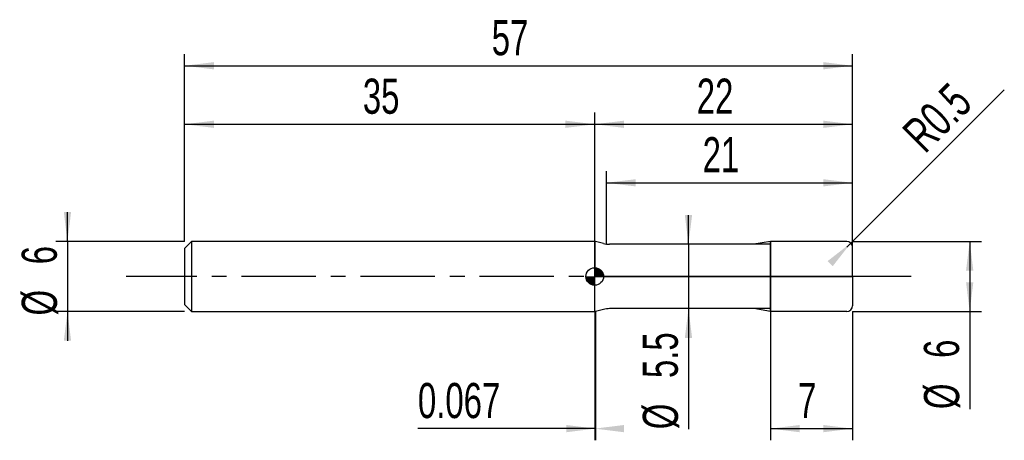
# Model space of a CAD drawing. Extents: x -14.1 to 70, y -14 to 21.9.
import ezdxf
from ezdxf.enums import TextEntityAlignment as Align

# ---------------------------------------------------------------- set-up
doc = ezdxf.new("R2010")
doc.units = 0
doc.linetypes.add('CENTER', pattern=[10.16, 6.35, -1.27, 1.27, -1.27])
doc.layers.get('0').update_dxf_attribs({"linetype": 'CONTINUOUS'})
for name, color, linetype in [('1', 4, 'CONTINUOUS'), ('2', 7, 'CONTINUOUS'), ('4', 2, 'CENTER'), ('CUT', 1, 'CONTINUOUS'), ('NOCUT', 7, 'CONTINUOUS'), ('SK1', 4, 'CONTINUOUS'), ('SK2', 7, 'CONTINUOUS'), ('SK4', 2, 'CENTER')]:
    doc.layers.add(name, color=color, linetype=linetype)
doc.dimstyles.new('SLDDIMSTYLE0', dxfattribs={"dimtxt": 3, "dimasz": 2.5, "dimexe": 0, "dimexo": 0.0625, "dimgap": 0.75, "dimtad": 1, "dimrnd": 1e-09, "dimzin": 12, "dimsah": 1, "dimcen": 0.09, "dimazin": 3, "dimtfac": 1, "dimtofl": 0, "dimtmove": 0, "dimatfit": 3})
doc.dimstyles.new('SLDDIMSTYLE1', dxfattribs={"dimtxt": 3, "dimasz": 2.5, "dimexe": 0, "dimexo": 0.0625, "dimgap": 0.75, "dimtad": 1, "dimrnd": 1e-09, "dimsah": 1, "dimcen": 0.09, "dimazin": 3, "dimtfac": 1, "dimtofl": 0, "dimtmove": 0, "dimatfit": 3})
doc.dimstyles.new('SLDDIMSTYLE2', dxfattribs={"dimtxt": 3, "dimasz": 2.5, "dimexe": 0, "dimexo": 0.0625, "dimgap": 0.75, "dimtad": 1, "dimrnd": 1e-09, "dimzin": 12, "dimsah": 1, "dimcen": 0.09, "dimazin": 3, "dimtfac": 1, "dimtmove": 0, "dimatfit": 3})
doc.dimstyles.new('SLDDIMSTYLE3', dxfattribs={"dimtxt": 3, "dimasz": 2.5, "dimexe": 0, "dimexo": 0.0625, "dimgap": 0.75, "dimtad": 1, "dimrnd": 1e-09, "dimsah": 1, "dimcen": 0, "dimazin": 3, "dimtfac": 1, "dimtofl": 0, "dimtmove": 0, "dimatfit": 3})

# ---------------------------------------------------------------- blocks, each defined once
blk = doc.blocks.new('_D')
at = {"layer": '2'}
for p, q in [((50, -3), (50, -14)), ((57, -3), (57, -14)), ((50, -13), (57, -13))]:
    blk.add_line(p, q, dxfattribs=at)
for points in [[(50, -13), (52.5, -13.31), (52.5, -12.69)], [(57, -13), (54.5, -12.69), (54.5, -13.31)]]:
    blk.add_solid(points, dxfattribs=at)
at = {"layer": '2', "width": 0.7}
blk.add_text('7', height=3, dxfattribs=at).set_placement((52.354, -13), align=Align.BOTTOM_LEFT)
blk = doc.blocks.new('_D_1')
at = {"layer": '2'}
for p, q in [((57, 3), (68, 3)), ((67, 3), (67, -3)), ((57, -3), (68, -3)), ((67, -3), (67, -11.333))]:
    blk.add_line(p, q, dxfattribs=at)
for points in [[(67, 3), (66.69, 0.5), (67.31, 0.5)], [(67, -3), (67.31, -0.5), (66.69, -0.5)]]:
    blk.add_solid(points, dxfattribs=at)
at = {"layer": '2', "width": 0.7}
for s, p in [('6', (66.992, -6.959)), ('%%c', (67, -11.333))]:
    blk.add_text(s, height=3, rotation=90, dxfattribs=at).set_placement(p, align=Align.BOTTOM_LEFT)
blk = doc.blocks.new('_D_2')
at = {"layer": '2'}
for p, q in [((35, -3), (35, -14)), ((35.067, -3), (35.067, -14)), ((35, -13), (19.911, -13)), ((35.067, -13), (35, -13))]:
    blk.add_line(p, q, dxfattribs=at)
for points in [[(35.067, -13), (32.567, -12.69), (32.567, -13.31)], [(35, -13), (37.5, -13.31), (37.5, -12.69)]]:
    blk.add_solid(points, dxfattribs=at)
at = {"layer": '2', "width": 0.7}
blk.add_text('0.067', height=3, dxfattribs=at).set_placement((19.911, -13), align=Align.BOTTOM_LEFT)
blk = doc.blocks.new('_D_3')
at = {"layer": '2'}
for p, q in [((36, 2.75), (36, 9)), ((57, 2.75), (57, 9)), ((36, 8), (57, 8))]:
    blk.add_line(p, q, dxfattribs=at)
for points in [[(36, 8), (38.5, 7.69), (38.5, 8.31)], [(57, 8), (54.5, 8.31), (54.5, 7.69)]]:
    blk.add_solid(points, dxfattribs=at)
at = {"layer": '2', "width": 0.7}
blk.add_text('21', height=3, dxfattribs=at).set_placement((44.208, 8), align=Align.BOTTOM_LEFT)
blk = doc.blocks.new('_D_4')
at = {"layer": '2'}
for p, q in [((43, 2.75), (43, 5.25)), ((50, 2.75), (42, 2.75)), ((43, 2.75), (43, -2.75)), ((50, -2.75), (42, -2.75)), ((43, -2.75), (43, -13.052))]:
    blk.add_line(p, q, dxfattribs=at)
for points in [[(43, 2.75), (43.31, 5.25), (42.69, 5.25)], [(43, -2.75), (42.69, -5.25), (43.31, -5.25)]]:
    blk.add_solid(points, dxfattribs=at)
at = {"layer": '2', "width": 0.7}
for s, p in [('5.5', (42.992, -8.678)), ('%%c', (43, -13.052))]:
    blk.add_text(s, height=3, rotation=90, dxfattribs=at).set_placement(p, align=Align.BOTTOM_LEFT)
blk = doc.blocks.new('_D_5')
at = {"layer": '2'}
for q in [(69.953, 15.953), (56.5, 2.5)]:
    blk.add_line((56.854, 2.854), q, dxfattribs=at)
blk.add_solid([(56.854, 2.854), (54.867, 1.305), (55.305, 0.867)], dxfattribs=at)
at = {"layer": '2', "width": 0.7}
blk.add_text('R0.5', height=3, rotation=45, dxfattribs=at).set_placement((63.818, 9.779), align=Align.BOTTOM_LEFT)
blk = doc.blocks.new('_D_6')
at = {"layer": 'SK2'}
for p, q in [((0, 3), (0, 19)), ((57, 3), (57, 19)), ((0, 18), (57, 18))]:
    blk.add_line(p, q, dxfattribs=at)
for points in [[(0, 18), (2.5, 17.69), (2.5, 18.31)], [(57, 18), (54.5, 18.31), (54.5, 17.69)]]:
    blk.add_solid(points, dxfattribs=at)
at = {"layer": 'SK2', "width": 0.7}
blk.add_text('57', height=3, dxfattribs=at).set_placement((26.208, 18), align=Align.BOTTOM_LEFT)
blk = doc.blocks.new('_D_7')
at = {"layer": 'SK2'}
for p, q in [((0, 3), (0, 14)), ((35, 3), (35, 14)), ((0, 13), (35, 13))]:
    blk.add_line(p, q, dxfattribs=at)
for points in [[(0, 13), (2.5, 12.69), (2.5, 13.31)], [(35, 13), (32.5, 13.31), (32.5, 12.69)]]:
    blk.add_solid(points, dxfattribs=at)
at = {"layer": 'SK2', "width": 0.7}
blk.add_text('35', height=3, dxfattribs=at).set_placement((15.208, 13), align=Align.BOTTOM_LEFT)
blk = doc.blocks.new('_D_8')
at = {"layer": 'SK2'}
for p, q in [((35, 0), (35, 14)), ((57, 0), (57, 14)), ((35, 13), (57, 13))]:
    blk.add_line(p, q, dxfattribs=at)
for points in [[(35, 13), (37.5, 12.69), (37.5, 13.31)], [(57, 13), (54.5, 13.31), (54.5, 12.69)]]:
    blk.add_solid(points, dxfattribs=at)
at = {"layer": 'SK2', "width": 0.7}
blk.add_text('22', height=3, dxfattribs=at).set_placement((43.708, 13), align=Align.BOTTOM_LEFT)
blk = doc.blocks.new('_D_9')
at = {"layer": 'SK2'}
for p, q in [((-10, 3), (-10, 5.5)), ((0, 3), (-11, 3)), ((-10, 3), (-10, -3)), ((0, -3), (-11, -3)), ((-10, -3), (-10, -5.5))]:
    blk.add_line(p, q, dxfattribs=at)
for points in [[(-10, 3), (-9.69, 5.5), (-10.31, 5.5)], [(-10, -3), (-10.31, -5.5), (-9.69, -5.5)]]:
    blk.add_solid(points, dxfattribs=at)
at = {"layer": 'SK2', "width": 0.7}
for s, p in [('6', (-10.008, 1.041)), ('%%c', (-10, -3.333))]:
    blk.add_text(s, height=3, rotation=90, dxfattribs=at).set_placement(p, align=Align.BOTTOM_LEFT)
blk = doc.blocks.new('*U12')
at = {"color": 0, "linetype": 'CONTINUOUS'}
for points in [[(0, 0), (0, 0.75), (0.146, 0)], [(0.146, 0), (0, 0.75), (0.146, 0.736)], [(0.146, 0), (0.146, 0.736), (0.287, 0)], [(0.287, 0), (0.146, 0.736), (0.287, 0.693)], [(0.287, 0), (0.287, 0.693), (0.417, 0)], [(0.417, 0), (0.287, 0.693), (0.417, 0.624)], [(0.417, 0), (0.417, 0.624), (0.53, 0)], [(0.53, 0), (0.417, 0.624), (0.53, 0.53)], [(0.53, 0), (0.53, 0.53), (0.624, 0)], [(0.624, 0), (0.53, 0.53), (0.624, 0.417)], [(0.624, 0), (0.624, 0.417), (0.693, 0)], [(0.693, 0), (0.624, 0.417), (0.693, 0.287)], [(0.693, 0), (0.693, 0.287), (0.736, 0)], [(0.736, 0), (0.693, 0.287), (0.736, 0.146)], [(0.736, 0), (0.736, 0.146), (0.75, 0)]]:
    blk.add_solid(points, dxfattribs=at)
blk = doc.blocks.new('*U13')
at = {"color": 0, "linetype": 'CONTINUOUS'}
for points in [[(-0.739, -0.13), (-0.75, 0), (-0.739, 0)], [(-0.739, -0.13), (-0.739, 0), (-0.705, -0.257)], [(-0.705, -0.257), (-0.739, 0), (-0.705, 0)], [(-0.705, -0.257), (-0.705, 0), (-0.65, -0.375)], [(-0.65, -0.375), (-0.705, 0), (-0.65, 0)], [(-0.65, -0.375), (-0.65, 0), (-0.575, -0.482)], [(-0.575, -0.482), (-0.65, 0), (-0.575, 0)], [(-0.575, -0.482), (-0.575, 0), (-0.482, -0.575)], [(-0.482, -0.575), (-0.575, 0), (-0.482, 0)], [(-0.482, -0.575), (-0.482, 0), (-0.375, -0.65)], [(-0.375, -0.65), (-0.482, 0), (-0.375, 0)], [(-0.375, -0.65), (-0.375, 0), (-0.257, -0.705)], [(-0.257, -0.705), (-0.375, 0), (-0.257, 0)], [(-0.257, -0.705), (-0.257, 0), (-0.13, -0.739)], [(-0.13, -0.739), (-0.257, 0), (-0.13, 0)], [(-0.13, -0.739), (-0.13, 0), (0, -0.75)], [(0, -0.75), (-0.13, 0), (0, 0)]]:
    blk.add_solid(points, dxfattribs=at)
blk = doc.blocks.new('SW_DOWELSYMBOL_0')
at = {"layer": 'SK1', "color": 0}
blk.add_circle((0, 0), 0.75, dxfattribs=at)
at = {"color": 0, "linetype": 'CONTINUOUS'}
for name in ['*U13', '*U12']:
    blk.add_blockref(name, (0, 0), dxfattribs=at)

msp = doc.modelspace()

# ---------------------------------------------------------------- linework, layer by layer
at = {"layer": '1'}
for p, q in [((35.067, 3), (35, 3)), ((35, 3), (35, 0)), ((35.746, 2.818), (35.067, 3)), ((48.582, 2.75), (36.263, 2.75)), ((50, 3), (48.582, 2.75)), ((56.5, 3), (50, 3)), ((50, 3), (50, 0)), ((50, 0), (50, 3)), ((57, 0), (57, 2.5)), ((35, -3), (35, 0)), ((50, -3), (50, 0)), ((50, 0), (50, -3)), ((57, 0), (57, -2.5)), ((35.067, -3), (35, -3)), ((35.746, -2.818), (35.067, -3)), ((48.582, -2.75), (36.263, -2.75)), ((50, -3), (48.582, -2.75)), ((56.5, -3), (50, -3))]:
    msp.add_line(p, q, dxfattribs=at)
for centre, radius, start, end in [((36.263, 4.75), 2, 255, 270), ((56.5, 2.5), 0.5, 0, 90), ((56.5, -2.5), 0.5, 270, 0), ((36.263, -4.75), 2, 90, 105)]:
    msp.add_arc(centre, radius, start, end, dxfattribs=at)
at = {"layer": '4'}
msp.add_line((57, 0), (35, 0), dxfattribs=at)
at = {"layer": 'CUT'}
for p, q in [((56.5, 3), (50, 3)), ((50, 3), (50, 0)), ((57, 0), (57, 2.5)), ((50, 0), (57, 0))]:
    msp.add_line(p, q, dxfattribs=at)
msp.add_arc((56.5, 2.5), 0.5, 0, 90, dxfattribs=at)
at = {"layer": 'NOCUT'}
for p, q in [((35.067, 3), (35, 3)), ((35, 3), (35, 0)), ((35.746, 2.818), (35.067, 3)), ((48.582, 2.75), (36.263, 2.75)), ((50, 3), (48.582, 2.75)), ((50, 0), (50, 3)), ((35, 0), (50, 0))]:
    msp.add_line(p, q, dxfattribs=at)
msp.add_arc((36.263, 4.75), 2, 255, 270, dxfattribs=at)
at = {"layer": 'SK1'}
for p, q in [((0.6, 3), (0, 2.4)), ((35, 3), (0.6, 3)), ((0.6, 3), (0.6, -3)), ((0, 2.4), (0, 0)), ((0, 0), (0, -2.4)), ((0, -2.4), (0.6, -3)), ((0.6, -3), (35, -3))]:
    msp.add_line(p, q, dxfattribs=at)
msp.add_circle((35, 0), 0.75, dxfattribs=at)
at = {"layer": 'SK4'}
msp.add_line((62, 0), (-5, 0), dxfattribs=at)

# ---------------------------------------------------------------- block references
at = {"layer": 'SK1'}
msp.add_blockref('SW_DOWELSYMBOL_0', (35, 0), dxfattribs=at)

# ---------------------------------------------------------------- texts
at = {"layer": 'SK2', "width": 0.7}
msp.add_text('AP1', height=0.05, dxfattribs=at).set_placement((35, -0.018), align=Align.BOTTOM_LEFT)

# ---------------------------------------------------------------- dimensions: what is measured, and where the dimension line sits
at = {"layer": '2'}
dim = msp.add_radius_dim(center=(56.5, 2.5), mpoint=(56.854, 2.854), dimstyle='SLDDIMSTYLE3', dxfattribs=at)
dim.commit()
dim.dimension.update_dxf_attribs({"geometry": '_D_5', "text_midpoint": (67, 13), "dimtype": 164})
for base, p1, p2, dimstyle, picture, middle in [((57, 8), (36, 2.75), (57, 2.75), 'SLDDIMSTYLE0', '_D_3', (46.5, 8)), ((35, -13), (35.067, -3), (35, -3), 'SLDDIMSTYLE1', '_D_2', (25.067, -13)), ((57, -13), (50, -3), (57, -3), 'SLDDIMSTYLE0', '_D', (53.5, -13))]:
    dim = msp.add_linear_dim(base=base, p1=p1, p2=p2, dimstyle=dimstyle, dxfattribs=at)
    dim.commit()
    dim.dimension.update_dxf_attribs({"geometry": picture, "text_midpoint": middle, "dimtype": 160})
for base, p1, p2, dimstyle, picture, middle in [((43, -2.75), (50, 2.75), (50, -2.75), 'SLDDIMSTYLE2', '_D_4', (43, -8)), ((67, -3), (57, 3), (57, -3), 'SLDDIMSTYLE0', '_D_1', (67, -8))]:
    dim = msp.add_linear_dim(base=base, p1=p1, p2=p2, angle=90, text='%%c<>', dimstyle=dimstyle, dxfattribs=at)
    dim.commit()
    dim.dimension.update_dxf_attribs({"geometry": picture, "text_midpoint": middle, "dimtype": 160})
at = {"layer": 'SK2'}
for base, p1, p2, picture, middle in [((57, 18), (0, 3), (57, 3), '_D_6', (28.5, 18)), ((35, 13), (0, 3), (35, 3), '_D_7', (17.5, 13)), ((57, 13), (35, 0), (57, 0), '_D_8', (46, 13))]:
    dim = msp.add_linear_dim(base=base, p1=p1, p2=p2, dimstyle='SLDDIMSTYLE0', dxfattribs=at)
    dim.commit()
    dim.dimension.update_dxf_attribs({"geometry": picture, "text_midpoint": middle, "dimtype": 160})
dim = msp.add_linear_dim(base=(-10, -3), p1=(0, 3), p2=(0, -3), angle=90, text='%%c<>', dimstyle='SLDDIMSTYLE2', dxfattribs=at)
dim.commit()
dim.dimension.update_dxf_attribs({"geometry": '_D_9', "text_midpoint": (-10, 0), "dimtype": 160})

doc.saveas('drawing.dxf')
